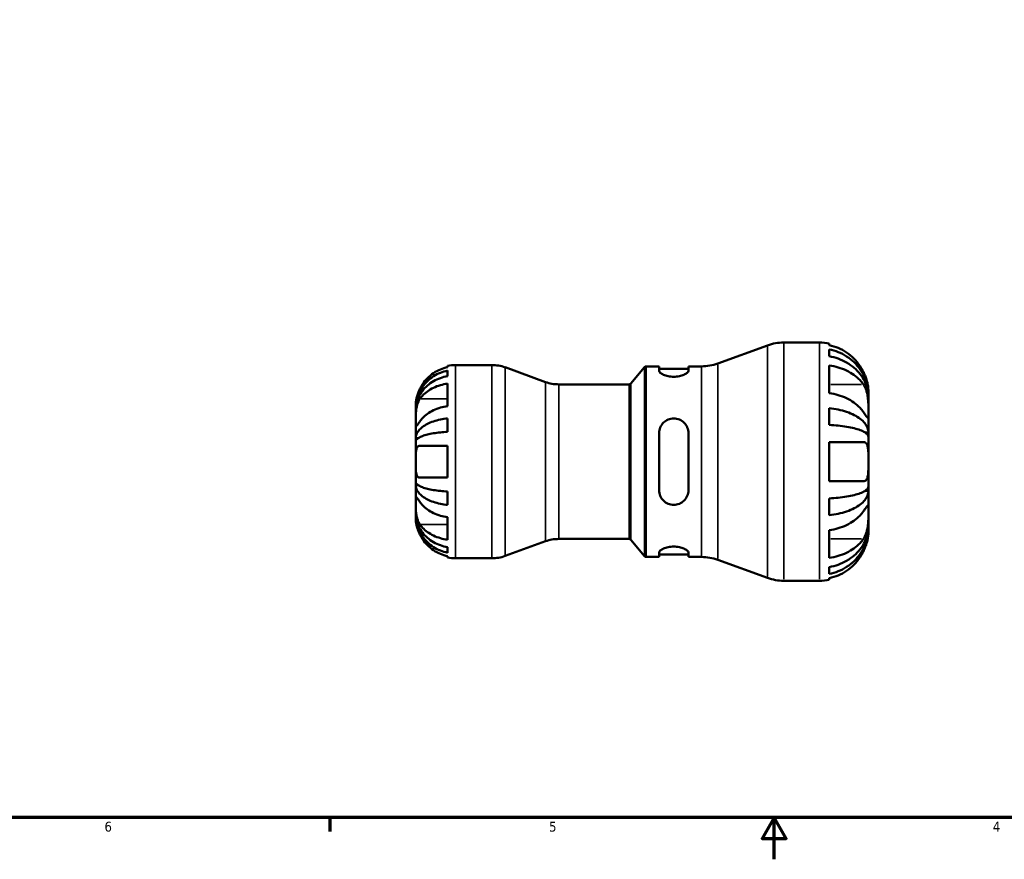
# Model space of a CAD drawing. Header units: inches. Extents: x 0.1 to 38.3, y -4.1 to 21.5.
# Tile 3 of 10: x 9.8 to 19.2, y 0.6 to 8.6. Entities that reach past the tile are written whole.
import ezdxf

# ---------------------------------------------------------------- set-up
doc = ezdxf.new("R2010")
doc.units = ezdxf.units.IN
doc.header["$MEASUREMENT"] = 0
for name, color, linetype, lineweight in [('Border (ANSI)', 7, 'Continuous', 70), ('Visible (ANSI)', 7, 'Continuous', 50), ('Visible Narrow (ANSI)', 7, 'Continuous', 35)]:
    doc.layers.add(name, color=color, linetype=linetype, lineweight=lineweight)
doc.styles.add('Note Text (ANSI)', font='tahoma.ttf')

# ---------------------------------------------------------------- blocks, each defined once
blk = doc.blocks.new('Borders Default Border')
at = {"layer": 'Border (ANSI)'}
blk.add_line((12.75, 1), (12.75, 0.8655), dxfattribs=at)
at = {"layer": 'Border (ANSI)', "flags": 128}
for points in [[(0.5, 1), (0.5, 21), (33.5, 21), (33.5, 1), (0.5, 1)], [(17, 0.6), (17, 1), (16.8845, 0.8), (17.1155, 0.8), (17, 1)]]:
    blk.add_lwpolyline(points, dxfattribs=at)
at = {"layer": 'Border (ANSI)', "color": 5, "true_color": 0x0000ff, "char_height": 0.0945, "attachment_point": 7, "style": 'Note Text (ANSI)'}
for s, insert in [('6', (10.5948, 0.8635)), ('5', (14.8473, 0.8635)), ('4', (19.092, 0.8655))]:
    blk.add_mtext(s, dxfattribs=dict(at, insert=insert))

msp = doc.modelspace()

# ---------------------------------------------------------------- linework, layer by layer
at = {"layer": 'Visible (ANSI)'}
for p, q in [((16.4607, 5.3448), (16.936, 5.5178)), ((17.092, 5.5453), (17.434, 5.5453)), ((17.5276, 5.5359), (17.5276, 5.5203)), ((17.5276, 5.4798), (17.5276, 5.4137)), ((13.8769, 5.3099), (13.8769, 5.3226)), ((13.8769, 5.2237), (13.8769, 5.277)), ((13.9532, 5.3303), (14.3005, 5.3303)), ((14.8127, 5.1676), (14.4271, 5.308)), ((15.6279, 5.1523), (15.7604, 5.3103)), ((15.7755, 5.3173), (15.9001, 5.3173)), ((15.9001, 5.3173), (15.9001, 5.2753)), ((15.9001, 5.2945), (16.1801, 5.2945)), ((16.1801, 5.3173), (16.3047, 5.3173)), ((16.1801, 5.2753), (16.1801, 5.3173)), ((17.5276, 5.3261), (17.5276, 5.0613)), ((13.8769, 4.9371), (13.8769, 5.1527)), ((14.9393, 5.1453), (15.6128, 5.1453)), ((17.902, 5.0344), (17.9015, 5.0344)), ((17.902, 5.0344), (17.902, 5.0774)), ((17.902, 5.0173), (17.902, 5.0344)), ((17.902, 4.8805), (17.902, 5.0173)), ((13.572, 4.9141), (13.572, 4.9491)), ((13.572, 4.9008), (13.572, 4.9141)), ((13.572, 4.9141), (13.5723, 4.9141)), ((13.572, 4.7898), (13.572, 4.9008)), ((17.5276, 4.9165), (17.5276, 4.7568)), ((13.8769, 4.6911), (13.8769, 4.8196)), ((17.902, 4.6831), (17.902, 4.8805)), ((13.572, 4.6294), (13.572, 4.7898)), ((13.572, 4.5972), (13.572, 4.6294)), ((13.572, 4.6294), (13.594, 4.6294)), ((15.9001, 4.6789), (15.9001, 4.1317)), ((16.1801, 4.1317), (16.1801, 4.6789)), ((17.902, 4.6831), (17.8721, 4.6831)), ((17.902, 4.6417), (17.902, 4.6831)), ((17.902, 4.4053), (17.902, 4.6417)), ((13.572, 4.4053), (13.572, 4.5972)), ((13.6115, 4.5578), (13.8769, 4.5578)), ((13.8769, 4.2528), (13.8769, 4.5578)), ((17.5276, 4.5925), (17.5276, 4.2181)), ((17.5276, 4.5925), (17.8535, 4.5925)), ((13.572, 4.2134), (13.572, 4.4053)), ((17.902, 4.169), (17.902, 4.4053)), ((13.8769, 4.2528), (13.6115, 4.2528)), ((13.572, 4.1812), (13.572, 4.2134)), ((13.572, 4.0208), (13.572, 4.1812)), ((13.572, 4.1812), (13.594, 4.1812)), ((17.8535, 4.2181), (17.5276, 4.2181)), ((17.902, 4.1276), (17.902, 4.169)), ((13.8769, 3.991), (13.8769, 4.1196)), ((17.5276, 4.0538), (17.5276, 3.8941)), ((17.902, 4.1276), (17.8721, 4.1276)), ((17.902, 3.9301), (17.902, 4.1276)), ((13.572, 3.9098), (13.572, 4.0208)), ((13.572, 3.8965), (13.572, 3.9098)), ((13.572, 3.8615), (13.572, 3.8965)), ((13.572, 3.8965), (13.5723, 3.8965)), ((13.8769, 3.6579), (13.8769, 3.8735)), ((17.902, 3.7933), (17.902, 3.9301)), ((17.902, 3.7762), (17.9015, 3.7762)), ((17.902, 3.7762), (17.902, 3.7933)), ((17.902, 3.7333), (17.902, 3.7762)), ((17.5276, 3.7493), (17.5276, 3.4846)), ((13.8769, 3.5337), (13.8769, 3.5869)), ((14.8127, 3.643), (14.4271, 3.5026)), ((14.9393, 3.6653), (15.6128, 3.6653)), ((15.6279, 3.6583), (15.7604, 3.5003)), ((13.8769, 3.488), (13.8769, 3.5008)), ((15.7755, 3.4933), (15.9001, 3.4933)), ((15.9001, 3.5353), (15.9001, 3.4933)), ((15.9001, 3.5161), (16.1801, 3.5161)), ((16.1801, 3.4933), (16.1801, 3.5353)), ((16.1801, 3.4933), (16.3047, 3.4933)), ((13.9532, 3.4803), (14.3005, 3.4803)), ((16.4607, 3.4658), (16.936, 3.2928)), ((17.5276, 3.397), (17.5276, 3.3308)), ((17.092, 3.2653), (17.434, 3.2653)), ((17.5276, 3.2904), (17.5276, 3.2748))]:
    msp.add_line(p, q, dxfattribs=at)
for centre, radius, start, end in [((17.092, 5.0893), 0.456, 90, 110), ((17.434, 5.0774), 0.468, 78.46304, 90), ((13.9532, 4.9491), 0.3812, 90, 101.53696), ((14.3005, 4.9603), 0.37, 70, 90), ((15.7755, 5.2976), 0.0197, 90, 140), ((16.3047, 5.7733), 0.456, 270, 290), ((14.9393, 5.5153), 0.37, 250, 270), ((15.6128, 5.165), 0.0197, 270, 320), ((14.9393, 3.2953), 0.37, 90, 110), ((15.6128, 3.6456), 0.0197, 40, 90), ((13.9532, 3.8615), 0.3812, 258.46304, 270), ((14.3005, 3.8503), 0.37, 270, 290), ((15.7755, 3.513), 0.0197, 220, 270), ((16.3047, 3.0373), 0.456, 70, 90), ((17.092, 3.7213), 0.456, 250, 270), ((17.434, 3.7333), 0.468, 270, 281.53696)]:
    msp.add_arc(centre, radius, start, end, dxfattribs=at)
for points, knots in [([(17.8535, 5.2645), (17.8445, 5.2832), (17.8339, 5.302), (17.8044, 5.3466), (17.784, 5.3714), (17.743, 5.4127), (17.7188, 5.4331), (17.6665, 5.4683), (17.6385, 5.4831), (17.5862, 5.5049), (17.5573, 5.5141), (17.5276, 5.5203)], [6.101302, 6.101302, 6.101302, 6.101302, 6.251721, 6.251721, 6.474905, 6.474905, 6.695057, 6.695057, 6.915208, 6.915208, 7.12695, 7.12695, 7.12695, 7.12695]), ([(17.5276, 5.4798), (17.5576, 5.4739), (17.5869, 5.4649), (17.6396, 5.4438), (17.6676, 5.4296), (17.72, 5.3956), (17.7443, 5.376), (17.7851, 5.3364), (17.8054, 5.3128), (17.8405, 5.262), (17.8552, 5.2347), (17.8773, 5.1829), (17.8868, 5.1534), (17.8991, 5.0933), (17.902, 5.0626), (17.902, 5.0344)], [0.225496, 0.225496, 0.225496, 0.225496, 0.439668, 0.439668, 0.659722, 0.659722, 0.879775, 0.879775, 1.100259, 1.100259, 1.320743, 1.320743, 1.542083, 1.542083, 1.763423, 1.763423, 1.763423, 1.763423]), ([(17.902, 5.0173), (17.902, 5.0423), (17.8991, 5.0697), (17.8868, 5.1232), (17.8773, 5.1494), (17.8552, 5.1956), (17.8405, 5.2198), (17.8054, 5.265), (17.7851, 5.286), (17.7443, 5.3213), (17.72, 5.3388), (17.6676, 5.3689), (17.6396, 5.3816), (17.5869, 5.4004), (17.5576, 5.4084), (17.5276, 5.4137)], [5.310916, 5.310916, 5.310916, 5.310916, 5.532256, 5.532256, 5.753596, 5.753596, 5.97408, 5.97408, 6.194564, 6.194564, 6.414617, 6.414617, 6.634671, 6.634671, 6.848843, 6.848843, 6.848843, 6.848843]), ([(13.572, 4.9141), (13.572, 4.937), (13.5743, 4.9621), (13.5843, 5.0111), (13.592, 5.0351), (13.6101, 5.0773), (13.6221, 5.0995), (13.6506, 5.1409), (13.6671, 5.1601), (13.7004, 5.1924), (13.7202, 5.2084), (13.7628, 5.236), (13.7857, 5.2476), (13.8286, 5.2648), (13.8525, 5.2721), (13.8769, 5.277)], [4.327272, 4.327272, 4.327272, 4.327272, 4.507604, 4.507604, 4.687936, 4.687936, 4.867553, 4.867553, 5.04717, 5.04717, 5.226428, 5.226428, 5.405687, 5.405687, 5.580147, 5.580147, 5.580147, 5.580147]), ([(13.8769, 5.3099), (13.8528, 5.3048), (13.8292, 5.2974), (13.7866, 5.2796), (13.7637, 5.2675), (13.7212, 5.2389), (13.7014, 5.2222), (13.6681, 5.1886), (13.6514, 5.1684), (13.6274, 5.1321), (13.6188, 5.1168), (13.6115, 5.1016)], [0.183706, 0.183706, 0.183706, 0.183706, 0.3561695, 0.3561695, 0.5355059, 0.5355059, 0.7148422, 0.7148422, 0.8966743, 0.8966743, 1.0190411, 1.0190411, 1.0190411, 1.0190411]), ([(16.1801, 5.2753), (16.1801, 5.2696), (16.1764, 5.263), (16.1617, 5.2495), (16.1506, 5.2427), (16.1256, 5.2318), (16.1103, 5.2268), (16.0763, 5.22), (16.0577, 5.2181), (16.0225, 5.2181), (16.0038, 5.22), (15.9699, 5.2268), (15.9546, 5.2318), (15.9296, 5.2427), (15.9185, 5.2495), (15.9038, 5.263), (15.9001, 5.2696), (15.9001, 5.2753)], [0.543943, 0.543943, 0.543943, 0.543943, 0.68794, 0.68794, 0.831937, 0.831937, 0.966249, 0.966249, 1.100562, 1.100562, 1.234874, 1.234874, 1.369187, 1.369187, 1.513184, 1.513184, 1.65718, 1.65718, 1.65718, 1.65718]), ([(17.5276, 5.3261), (17.5573, 5.3217), (17.5862, 5.3152), (17.6385, 5.2998), (17.6665, 5.2893), (17.7188, 5.2644), (17.743, 5.25), (17.784, 5.2208), (17.8044, 5.2033), (17.8339, 5.1717), (17.8445, 5.1584), (17.8535, 5.1452)], [0.225513, 0.225513, 0.225513, 0.225513, 0.437254, 0.437254, 0.657406, 0.657406, 0.877558, 0.877558, 1.100742, 1.100742, 1.251161, 1.251161, 1.251161, 1.251161]), ([(13.8769, 5.2237), (13.8525, 5.2194), (13.8286, 5.2129), (13.7857, 5.1976), (13.7628, 5.1873), (13.7202, 5.1627), (13.7004, 5.1485), (13.6671, 5.1197), (13.6506, 5.1026), (13.6221, 5.0658), (13.6101, 5.046), (13.592, 5.0084), (13.5843, 4.9871), (13.5743, 4.9435), (13.572, 4.9212), (13.572, 4.9008)], [0.183692, 0.183692, 0.183692, 0.183692, 0.358153, 0.358153, 0.537411, 0.537411, 0.71667, 0.71667, 0.896287, 0.896287, 1.075904, 1.075904, 1.256236, 1.256236, 1.436568, 1.436568, 1.436568, 1.436568]), ([(17.902, 5.0774), (17.902, 5.0774), (17.902, 5.0811), (17.9015, 5.0952), (17.9009, 5.105), (17.8978, 5.1295), (17.8954, 5.1437), (17.889, 5.1703), (17.8858, 5.1818), (17.8784, 5.2051), (17.8741, 5.2168), (17.8646, 5.2406), (17.8593, 5.2527), (17.8535, 5.2645)], [-3.2827869, -3.2827869, -3.2827869, -3.2827869, -3.118789, -3.118789, -2.9641468, -2.9641468, -2.8157213, -2.8157213, -2.7136636, -2.7136636, -2.6150426, -2.6150426, -2.5140874, -2.5140874, -2.5140874, -2.5140874]), ([(13.6115, 5.1016), (13.6048, 5.0879), (13.5989, 5.074), (13.5891, 5.0473), (13.5852, 5.0347), (13.579, 5.0109), (13.5768, 4.9999), (13.5734, 4.9778), (13.5726, 4.9679), (13.5719, 4.9531), (13.572, 4.9491), (13.572, 4.9491)], [-0.6260668, -0.6260668, -0.6260668, -0.6260668, -0.5100975, -0.5100975, -0.4016704, -0.4016704, -0.2928101, -0.2928101, -0.1536173, -0.1536173, 0, 0, 0, 0]), ([(13.6115, 5.0055), (13.6186, 5.0159), (13.627, 5.0265), (13.6505, 5.0519), (13.667, 5.0661), (13.7002, 5.09), (13.72, 5.1019), (13.7627, 5.1224), (13.7856, 5.131), (13.8286, 5.1438), (13.8525, 5.1492), (13.8769, 5.1527)], [4.9847226, 4.9847226, 4.9847226, 4.9847226, 5.1038236, 5.1038236, 5.284592, 5.284592, 5.4650259, 5.4650259, 5.6454599, 5.6454599, 5.8200306, 5.8200306, 5.8200306, 5.8200306]), ([(17.8535, 5.1452), (17.8578, 5.139), (17.8619, 5.1322), (17.8707, 5.1152), (17.8752, 5.1048), (17.883, 5.0829), (17.8863, 5.0715), (17.8929, 5.0436), (17.8956, 5.027), (17.9001, 4.9867), (17.9012, 4.9634), (17.9021, 4.9187), (17.902, 4.898), (17.902, 4.8805)], [-0.7671113, -0.7671113, -0.7671113, -0.7671113, -0.692013, -0.692013, -0.5932197, -0.5932197, -0.4975863, -0.4975863, -0.3685593, -0.3685593, -0.1882258, -0.1882258, 0, 0, 0, 0]), ([(13.572, 4.7898), (13.572, 4.7969), (13.5719, 4.8046), (13.572, 4.8217), (13.5721, 4.8312), (13.5726, 4.8561), (13.5733, 4.872), (13.5763, 4.9027), (13.5784, 4.9173), (13.5836, 4.9413), (13.5862, 4.9509), (13.5924, 4.969), (13.5959, 4.9774), (13.6033, 4.9926), (13.6073, 4.9993), (13.6115, 5.0055)], [0, 0, 0, 0, 0.075856, 0.075856, 0.1572067, 0.1572067, 0.2807434, 0.2807434, 0.3931722, 0.3931722, 0.4727271, 0.4727271, 0.5516675, 0.5516675, 0.6253219, 0.6253219, 0.6253219, 0.6253219]), ([(17.8535, 4.8805), (17.8445, 4.8937), (17.8339, 4.907), (17.8044, 4.9386), (17.784, 4.9561), (17.743, 4.9853), (17.7188, 4.9997), (17.6665, 5.0246), (17.6385, 5.0351), (17.5862, 5.0505), (17.5573, 5.057), (17.5276, 5.0613)], [6.101302, 6.101302, 6.101302, 6.101302, 6.251721, 6.251721, 6.474905, 6.474905, 6.695057, 6.695057, 6.915208, 6.915208, 7.12695, 7.12695, 7.12695, 7.12695]), ([(13.8769, 4.9371), (13.8528, 4.9336), (13.8292, 4.9283), (13.7866, 4.9157), (13.7637, 4.9072), (13.7212, 4.8869), (13.7014, 4.8751), (13.6681, 4.8513), (13.6514, 4.8371), (13.6274, 4.8114), (13.6188, 4.8006), (13.6115, 4.7898)], [0.183706, 0.183706, 0.183706, 0.183706, 0.3561695, 0.3561695, 0.5355059, 0.5355059, 0.7148422, 0.7148422, 0.8966743, 0.8966743, 1.0190411, 1.0190411, 1.0190411, 1.0190411]), ([(17.5276, 4.9165), (17.5576, 4.9134), (17.5869, 4.9087), (17.6396, 4.8977), (17.6676, 4.8902), (17.72, 4.8724), (17.7443, 4.8621), (17.7851, 4.8413), (17.8054, 4.829), (17.8405, 4.8023), (17.8552, 4.7881), (17.8773, 4.7609), (17.8868, 4.7454), (17.8991, 4.7139), (17.902, 4.6978), (17.902, 4.6831)], [0.225496, 0.225496, 0.225496, 0.225496, 0.439668, 0.439668, 0.659722, 0.659722, 0.879775, 0.879775, 1.100259, 1.100259, 1.320743, 1.320743, 1.542083, 1.542083, 1.763423, 1.763423, 1.763423, 1.763423]), ([(13.572, 4.6294), (13.572, 4.6414), (13.5743, 4.6545), (13.5843, 4.6802), (13.592, 4.6927), (13.61, 4.7149), (13.622, 4.7265), (13.6505, 4.7482), (13.667, 4.7583), (13.7002, 4.7752), (13.72, 4.7836), (13.7627, 4.7981), (13.7856, 4.8042), (13.8285, 4.8132), (13.8524, 4.8171), (13.8769, 4.8196)], [4.327274, 4.327274, 4.327274, 4.327274, 4.507451, 4.507451, 4.687628, 4.687628, 4.867091, 4.867091, 5.046554, 5.046554, 5.225967, 5.225967, 5.40538, 5.40538, 5.580143, 5.580143, 5.580143, 5.580143]), ([(15.9001, 4.6789), (15.9001, 4.6969), (15.9038, 4.716), (15.9185, 4.7509), (15.9296, 4.7668), (15.9546, 4.7911), (15.9699, 4.8014), (16.0038, 4.8154), (16.0225, 4.8189), (16.0401, 4.8189), (16.0581, 4.8189), (16.077, 4.8152), (16.1115, 4.8008), (16.127, 4.79), (16.1516, 4.7654), (16.1623, 4.7497), (16.1766, 4.7153), (16.1801, 4.6966), (16.1801, 4.6789)], [-0.556619, -0.556619, -0.556619, -0.556619, -0.412622, -0.412622, -0.268625, -0.268625, -0.134313, -0.134313, 0, 0, 0, 0.137021, 0.137021, 0.274041, 0.274041, 0.415344, 0.415344, 0.556646, 0.556646, 0.556646, 0.556646]), ([(17.902, 4.8805), (17.902, 4.8719), (17.902, 4.8641), (17.9019, 4.85), (17.9018, 4.8439), (17.9012, 4.8317), (17.9003, 4.8273), (17.8967, 4.8249), (17.8941, 4.8264), (17.8876, 4.8331), (17.8844, 4.8371), (17.8769, 4.8471), (17.8726, 4.853), (17.8634, 4.8661), (17.8586, 4.873), (17.8535, 4.8805)], [0, 0, 0, 0, 0.0931154, 0.0931154, 0.1929436, 0.1929436, 0.3446781, 0.3446781, 0.4829672, 0.4829672, 0.5807387, 0.5807387, 0.6776678, 0.6776678, 0.7676041, 0.7676041, 0.7676041, 0.7676041]), ([(13.6115, 4.7898), (13.6079, 4.7847), (13.6046, 4.7799), (13.5974, 4.7695), (13.5937, 4.7644), (13.5874, 4.7559), (13.5847, 4.7525), (13.5794, 4.7466), (13.5772, 4.745), (13.5734, 4.7455), (13.5726, 4.7494), (13.5719, 4.7644), (13.572, 4.7756), (13.572, 4.7898)], [-0.6249253, -0.6249253, -0.6249253, -0.6249253, -0.5633759, -0.5633759, -0.4829032, -0.4829032, -0.4050798, -0.4050798, -0.3001768, -0.3001768, -0.1533256, -0.1533256, 0, 0, 0, 0]), ([(17.902, 4.6417), (17.902, 4.6489), (17.8991, 4.6569), (17.8868, 4.6724), (17.8773, 4.68), (17.8552, 4.6935), (17.8405, 4.7005), (17.8054, 4.7136), (17.7851, 4.7197), (17.7443, 4.73), (17.72, 4.7351), (17.6676, 4.7438), (17.6396, 4.7475), (17.5869, 4.753), (17.5576, 4.7553), (17.5276, 4.7568)], [5.310918, 5.310918, 5.310918, 5.310918, 5.532258, 5.532258, 5.753598, 5.753598, 5.974082, 5.974082, 6.194566, 6.194566, 6.414619, 6.414619, 6.634673, 6.634673, 6.848845, 6.848845, 6.848845, 6.848845]), ([(13.8769, 4.6911), (13.8525, 4.6898), (13.8286, 4.6879), (13.7857, 4.6835), (13.7628, 4.6805), (13.7202, 4.6733), (13.7004, 4.6692), (13.6671, 4.6609), (13.6506, 4.6559), (13.6221, 4.6452), (13.6101, 4.6394), (13.592, 4.6285), (13.5843, 4.6223), (13.5743, 4.6096), (13.572, 4.6032), (13.572, 4.5972)], [0.183692, 0.183692, 0.183692, 0.183692, 0.358153, 0.358153, 0.537411, 0.537411, 0.71667, 0.71667, 0.896287, 0.896287, 1.075904, 1.075904, 1.256236, 1.256236, 1.436568, 1.436568, 1.436568, 1.436568]), ([(13.572, 4.4053), (13.572, 4.4227), (13.5719, 4.44), (13.5723, 4.4719), (13.5728, 4.4864), (13.5753, 4.5118), (13.5773, 4.5226), (13.5824, 4.5373), (13.585, 4.5423), (13.5911, 4.5502), (13.5945, 4.553), (13.6024, 4.5569), (13.6067, 4.5578), (13.6115, 4.5578)], [-2.6740408, -2.6740408, -2.6740408, -2.6740408, -2.541544, -2.541544, -2.4155278, -2.4155278, -2.2944617, -2.2944617, -2.2112589, -2.2112589, -2.130884, -2.130884, -2.0478189, -2.0478189, -2.0478189, -2.0478189]), ([(17.8535, 4.5925), (17.8575, 4.5925), (17.8613, 4.592), (17.8701, 4.5892), (17.8748, 4.5863), (17.8829, 4.578), (17.8863, 4.5728), (17.8929, 4.5581), (17.8956, 4.5479), (17.9001, 4.519), (17.9012, 4.4991), (17.9021, 4.4545), (17.902, 4.43), (17.902, 4.4053)], [-0.7665415, -0.7665415, -0.7665415, -0.7665415, -0.6972506, -0.6972506, -0.5946054, -0.5946054, -0.4971761, -0.4971761, -0.3687779, -0.3687779, -0.1882141, -0.1882141, 0, 0, 0, 0]), ([(13.6115, 4.2528), (13.6082, 4.2528), (13.6051, 4.2533), (13.5979, 4.2555), (13.5941, 4.2579), (13.5875, 4.2647), (13.5847, 4.2689), (13.5794, 4.2809), (13.5772, 4.2892), (13.5734, 4.3127), (13.5726, 4.3289), (13.5719, 4.3653), (13.572, 4.3852), (13.572, 4.4053)], [-0.624435, -0.624435, -0.624435, -0.624435, -0.5678583, -0.5678583, -0.4840927, -0.4840927, -0.4047363, -0.4047363, -0.3003651, -0.3003651, -0.1533155, -0.1533155, 0, 0, 0, 0]), ([(17.902, 4.4053), (17.902, 4.3838), (17.902, 4.3624), (17.9015, 4.3231), (17.9009, 4.3053), (17.8978, 4.2742), (17.8954, 4.2611), (17.889, 4.243), (17.8858, 4.2369), (17.8784, 4.2274), (17.8741, 4.2239), (17.8646, 4.2193), (17.8593, 4.2181), (17.8535, 4.2181)], [-3.2827869, -3.2827869, -3.2827869, -3.2827869, -3.118789, -3.118789, -2.9641468, -2.9641468, -2.8157213, -2.8157213, -2.7136636, -2.7136636, -2.6150426, -2.6150426, -2.5140874, -2.5140874, -2.5140874, -2.5140874]), ([(13.572, 4.2134), (13.572, 4.2075), (13.5743, 4.201), (13.5843, 4.1883), (13.592, 4.1821), (13.61, 4.1712), (13.622, 4.1655), (13.6505, 4.1548), (13.667, 4.1498), (13.7002, 4.1415), (13.72, 4.1373), (13.7627, 4.1302), (13.7856, 4.1272), (13.8285, 4.1227), (13.8524, 4.1208), (13.8769, 4.1196)], [4.327274, 4.327274, 4.327274, 4.327274, 4.507451, 4.507451, 4.687628, 4.687628, 4.867091, 4.867091, 5.046554, 5.046554, 5.225967, 5.225967, 5.40538, 5.40538, 5.580143, 5.580143, 5.580143, 5.580143]), ([(13.8769, 3.991), (13.8525, 3.9936), (13.8286, 3.9974), (13.7857, 4.0064), (13.7628, 4.0125), (13.7202, 4.027), (13.7004, 4.0354), (13.6671, 4.0523), (13.6506, 4.0624), (13.6221, 4.0841), (13.6101, 4.0957), (13.592, 4.1178), (13.5843, 4.1304), (13.5743, 4.1561), (13.572, 4.1692), (13.572, 4.1812)], [0.183692, 0.183692, 0.183692, 0.183692, 0.358153, 0.358153, 0.537411, 0.537411, 0.71667, 0.71667, 0.896287, 0.896287, 1.075904, 1.075904, 1.256236, 1.256236, 1.436568, 1.436568, 1.436568, 1.436568]), ([(17.5276, 4.0538), (17.5576, 4.0553), (17.5869, 4.0576), (17.6396, 4.0631), (17.6676, 4.0668), (17.72, 4.0756), (17.7443, 4.0806), (17.7851, 4.0909), (17.8054, 4.097), (17.8405, 4.1101), (17.8552, 4.1172), (17.8773, 4.1306), (17.8868, 4.1382), (17.8991, 4.1538), (17.902, 4.1617), (17.902, 4.169)], [0.225496, 0.225496, 0.225496, 0.225496, 0.439668, 0.439668, 0.659722, 0.659722, 0.879775, 0.879775, 1.100259, 1.100259, 1.320743, 1.320743, 1.542083, 1.542083, 1.763423, 1.763423, 1.763423, 1.763423]), ([(13.572, 4.0208), (13.572, 4.0278), (13.5719, 4.0342), (13.572, 4.0456), (13.5721, 4.0506), (13.5726, 4.0606), (13.5733, 4.0641), (13.5763, 4.0661), (13.5784, 4.0649), (13.5836, 4.0594), (13.5862, 4.0562), (13.5924, 4.0481), (13.5959, 4.0433), (13.6033, 4.0326), (13.6073, 4.0269), (13.6115, 4.0208)], [0, 0, 0, 0, 0.075856, 0.075856, 0.1572067, 0.1572067, 0.2807434, 0.2807434, 0.3931722, 0.3931722, 0.4727271, 0.4727271, 0.5516675, 0.5516675, 0.6253219, 0.6253219, 0.6253219, 0.6253219]), ([(16.1801, 4.1317), (16.1801, 4.1137), (16.1764, 4.0946), (16.1617, 4.0597), (16.1506, 4.0439), (16.1256, 4.0196), (16.1103, 4.0092), (16.0763, 3.9952), (16.0577, 3.9917), (16.0221, 3.9917), (16.0031, 3.9954), (15.9687, 4.0098), (15.9532, 4.0206), (15.9286, 4.0452), (15.9179, 4.0609), (15.9036, 4.0953), (15.9001, 4.114), (15.9001, 4.1317)], [0.543943, 0.543943, 0.543943, 0.543943, 0.68794, 0.68794, 0.831937, 0.831937, 0.966249, 0.966249, 1.100562, 1.100562, 1.237582, 1.237582, 1.374603, 1.374603, 1.515905, 1.515905, 1.657208, 1.657208, 1.657208, 1.657208]), ([(17.902, 4.1276), (17.902, 4.1128), (17.8991, 4.0967), (17.8868, 4.0652), (17.8773, 4.0498), (17.8552, 4.0226), (17.8405, 4.0083), (17.8054, 3.9817), (17.7851, 3.9693), (17.7443, 3.9485), (17.72, 3.9382), (17.6676, 3.9204), (17.6396, 3.913), (17.5869, 3.9019), (17.5576, 3.8972), (17.5276, 3.8941)], [5.310918, 5.310918, 5.310918, 5.310918, 5.532258, 5.532258, 5.753598, 5.753598, 5.974082, 5.974082, 6.194566, 6.194566, 6.414619, 6.414619, 6.634673, 6.634673, 6.848845, 6.848845, 6.848845, 6.848845]), ([(13.6115, 3.8052), (13.6079, 3.8103), (13.6046, 3.8159), (13.5974, 3.8297), (13.5937, 3.8382), (13.5874, 3.8561), (13.5847, 3.8653), (13.5794, 3.888), (13.5772, 3.9015), (13.5734, 3.9343), (13.5726, 3.9533), (13.5719, 3.9897), (13.572, 4.0066), (13.572, 4.0208)], [-0.6249253, -0.6249253, -0.6249253, -0.6249253, -0.5633759, -0.5633759, -0.4829032, -0.4829032, -0.4050798, -0.4050798, -0.3001768, -0.3001768, -0.1533256, -0.1533256, 0, 0, 0, 0]), ([(13.6115, 4.0208), (13.6188, 4.0101), (13.6274, 3.9992), (13.6514, 3.9736), (13.6681, 3.9593), (13.7014, 3.9355), (13.7212, 3.9237), (13.7637, 3.9035), (13.7866, 3.8949), (13.8292, 3.8824), (13.8528, 3.8771), (13.8769, 3.8735)], [4.9847367, 4.9847367, 4.9847367, 4.9847367, 5.1071035, 5.1071035, 5.2889356, 5.2889356, 5.468272, 5.468272, 5.6476083, 5.6476083, 5.8200718, 5.8200718, 5.8200718, 5.8200718]), ([(17.8535, 3.9301), (17.8578, 3.9364), (17.8619, 3.9423), (17.8707, 3.9549), (17.8752, 3.9613), (17.883, 3.9718), (17.8863, 3.9759), (17.8929, 3.9831), (17.8956, 3.9852), (17.9001, 3.9846), (17.9012, 3.9798), (17.9021, 3.9614), (17.902, 3.9476), (17.902, 3.9301)], [-0.7671113, -0.7671113, -0.7671113, -0.7671113, -0.692013, -0.692013, -0.5932197, -0.5932197, -0.4975863, -0.4975863, -0.3685593, -0.3685593, -0.1882258, -0.1882258, 0, 0, 0, 0]), ([(13.572, 3.8615), (13.572, 3.8615), (13.5719, 3.8585), (13.5723, 3.8472), (13.5728, 3.8392), (13.5753, 3.8193), (13.5773, 3.8078), (13.5824, 3.7861), (13.585, 3.7767), (13.5911, 3.7578), (13.5945, 3.7482), (13.6024, 3.7287), (13.6067, 3.7188), (13.6115, 3.709)], [-2.6740408, -2.6740408, -2.6740408, -2.6740408, -2.541544, -2.541544, -2.4155278, -2.4155278, -2.2944617, -2.2944617, -2.2112589, -2.2112589, -2.130884, -2.130884, -2.0478189, -2.0478189, -2.0478189, -2.0478189]), ([(13.572, 3.9098), (13.572, 3.8894), (13.5743, 3.8672), (13.5843, 3.8235), (13.592, 3.8022), (13.6101, 3.7646), (13.6221, 3.7448), (13.6506, 3.708), (13.6671, 3.6909), (13.7004, 3.6622), (13.7202, 3.6479), (13.7628, 3.6233), (13.7857, 3.613), (13.8286, 3.5977), (13.8525, 3.5912), (13.8769, 3.5869)], [4.327274, 4.327274, 4.327274, 4.327274, 4.507606, 4.507606, 4.687938, 4.687938, 4.867555, 4.867555, 5.047172, 5.047172, 5.22643, 5.22643, 5.405689, 5.405689, 5.580149, 5.580149, 5.580149, 5.580149]), ([(13.8769, 3.5337), (13.8525, 3.5385), (13.8286, 3.5458), (13.7857, 3.563), (13.7628, 3.5746), (13.7202, 3.6022), (13.7004, 3.6182), (13.6671, 3.6505), (13.6506, 3.6697), (13.6221, 3.7111), (13.6101, 3.7333), (13.592, 3.7756), (13.5843, 3.7996), (13.5743, 3.8486), (13.572, 3.8736), (13.572, 3.8965)], [0.183692, 0.183692, 0.183692, 0.183692, 0.358153, 0.358153, 0.537411, 0.537411, 0.71667, 0.71667, 0.896287, 0.896287, 1.075904, 1.075904, 1.256236, 1.256236, 1.436568, 1.436568, 1.436568, 1.436568]), ([(17.5276, 3.7493), (17.5573, 3.7536), (17.5862, 3.7601), (17.6385, 3.7756), (17.6665, 3.786), (17.7188, 3.8109), (17.743, 3.8253), (17.784, 3.8546), (17.8044, 3.8721), (17.8339, 3.9036), (17.8445, 3.9169), (17.8535, 3.9301)], [0.225513, 0.225513, 0.225513, 0.225513, 0.437254, 0.437254, 0.657406, 0.657406, 0.877558, 0.877558, 1.100742, 1.100742, 1.251161, 1.251161, 1.251161, 1.251161]), ([(17.902, 3.9301), (17.902, 3.9215), (17.902, 3.912), (17.9019, 3.891), (17.9018, 3.8793), (17.9012, 3.8487), (17.9003, 3.8292), (17.8967, 3.7915), (17.8941, 3.7736), (17.8876, 3.7441), (17.8844, 3.7323), (17.8769, 3.7101), (17.8726, 3.6997), (17.8634, 3.6811), (17.8586, 3.6729), (17.8535, 3.6654)], [0, 0, 0, 0, 0.0931154, 0.0931154, 0.1929436, 0.1929436, 0.3446781, 0.3446781, 0.4829672, 0.4829672, 0.5807387, 0.5807387, 0.6776678, 0.6776678, 0.7676041, 0.7676041, 0.7676041, 0.7676041]), ([(13.8769, 3.6579), (13.8528, 3.6614), (13.8292, 3.6667), (13.7866, 3.6793), (13.7637, 3.6878), (13.7212, 3.7081), (13.7014, 3.7198), (13.6681, 3.7436), (13.6514, 3.7579), (13.6274, 3.7836), (13.6188, 3.7944), (13.6115, 3.8052)], [0.183706, 0.183706, 0.183706, 0.183706, 0.3561695, 0.3561695, 0.5355059, 0.5355059, 0.7148422, 0.7148422, 0.8966743, 0.8966743, 1.0190411, 1.0190411, 1.0190411, 1.0190411]), ([(17.5276, 3.397), (17.5576, 3.4022), (17.5869, 3.4102), (17.6396, 3.429), (17.6676, 3.4417), (17.72, 3.4719), (17.7443, 3.4894), (17.7851, 3.5246), (17.8054, 3.5456), (17.8405, 3.5908), (17.8552, 3.6151), (17.8773, 3.6612), (17.8868, 3.6874), (17.8991, 3.741), (17.902, 3.7683), (17.902, 3.7933)], [0.225496, 0.225496, 0.225496, 0.225496, 0.439668, 0.439668, 0.659722, 0.659722, 0.879775, 0.879775, 1.100259, 1.100259, 1.320743, 1.320743, 1.542083, 1.542083, 1.763423, 1.763423, 1.763423, 1.763423]), ([(17.902, 3.7762), (17.902, 3.7481), (17.8991, 3.7174), (17.8868, 3.6572), (17.8773, 3.6278), (17.8552, 3.5759), (17.8405, 3.5487), (17.8054, 3.4978), (17.7851, 3.4742), (17.7443, 3.4346), (17.72, 3.415), (17.6676, 3.3811), (17.6396, 3.3668), (17.5869, 3.3457), (17.5576, 3.3368), (17.5276, 3.3308)], [5.310916, 5.310916, 5.310916, 5.310916, 5.532256, 5.532256, 5.753596, 5.753596, 5.97408, 5.97408, 6.194564, 6.194564, 6.414617, 6.414617, 6.634671, 6.634671, 6.848843, 6.848843, 6.848843, 6.848843]), ([(13.6115, 3.709), (13.6188, 3.6939), (13.6274, 3.6786), (13.6514, 3.6422), (13.6681, 3.6221), (13.7014, 3.5884), (13.7212, 3.5718), (13.7637, 3.5431), (13.7866, 3.531), (13.8292, 3.5133), (13.8528, 3.5058), (13.8769, 3.5008)], [4.9848873, 4.9848873, 4.9848873, 4.9848873, 5.1072541, 5.1072541, 5.2890862, 5.2890862, 5.4684225, 5.4684225, 5.6477588, 5.6477588, 5.8202224, 5.8202224, 5.8202224, 5.8202224]), ([(17.8535, 3.5461), (17.8575, 3.5543), (17.8613, 3.5626), (17.8701, 3.5833), (17.8748, 3.5956), (17.8829, 3.6193), (17.8863, 3.6305), (17.8929, 3.6554), (17.8956, 3.6686), (17.9001, 3.6967), (17.9012, 3.7098), (17.9021, 3.7284), (17.902, 3.7333), (17.902, 3.7333)], [-0.7665415, -0.7665415, -0.7665415, -0.7665415, -0.6972506, -0.6972506, -0.5946054, -0.5946054, -0.4971761, -0.4971761, -0.3687779, -0.3687779, -0.1882141, -0.1882141, 0, 0, 0, 0]), ([(15.9001, 3.5353), (15.9001, 3.541), (15.9038, 3.5477), (15.9185, 3.5611), (15.9296, 3.5679), (15.9546, 3.5788), (15.9699, 3.5838), (16.0038, 3.5907), (16.0225, 3.5925), (16.0401, 3.5925), (16.0577, 3.5925), (16.0763, 3.5907), (16.1103, 3.5838), (16.1256, 3.5788), (16.1506, 3.5679), (16.1617, 3.5611), (16.1764, 3.5477), (16.1801, 3.541), (16.1801, 3.5353)], [-0.556619, -0.556619, -0.556619, -0.556619, -0.412622, -0.412622, -0.268625, -0.268625, -0.134313, -0.134313, 0, 0, 0, 0.134313, 0.134313, 0.268625, 0.268625, 0.412622, 0.412622, 0.556619, 0.556619, 0.556619, 0.556619]), ([(17.8535, 3.6654), (17.8445, 3.6522), (17.8339, 3.6389), (17.8044, 3.6074), (17.784, 3.5898), (17.743, 3.5606), (17.7188, 3.5462), (17.6665, 3.5213), (17.6385, 3.5108), (17.5862, 3.4954), (17.5573, 3.4889), (17.5276, 3.4846)], [6.101302, 6.101302, 6.101302, 6.101302, 6.251721, 6.251721, 6.474905, 6.474905, 6.695057, 6.695057, 6.915208, 6.915208, 7.12695, 7.12695, 7.12695, 7.12695]), ([(17.5276, 3.2904), (17.5573, 3.2965), (17.5862, 3.3057), (17.6385, 3.3275), (17.6665, 3.3423), (17.7188, 3.3775), (17.743, 3.3979), (17.784, 3.4392), (17.8044, 3.464), (17.8339, 3.5086), (17.8445, 3.5274), (17.8535, 3.5461)], [0.225513, 0.225513, 0.225513, 0.225513, 0.437254, 0.437254, 0.657406, 0.657406, 0.877558, 0.877558, 1.100742, 1.100742, 1.251161, 1.251161, 1.251161, 1.251161])]:
    msp.add_open_spline(points, degree=3, knots=knots, dxfattribs=at)
at = {"layer": 'Visible Narrow (ANSI)'}
for p, q in [((16.936, 3.3065), (16.936, 5.5041)), ((17.092, 5.5313), (17.092, 3.2794)), ((17.434, 3.2794), (17.434, 5.5313)), ((13.9532, 3.4917), (13.9532, 5.3189)), ((14.3005, 3.4917), (14.3005, 5.3189)), ((14.4271, 5.2969), (14.4271, 3.5137)), ((15.7604, 3.5115), (15.7604, 5.2991)), ((15.7755, 5.3061), (15.7755, 3.5045)), ((16.3047, 3.5045), (16.3047, 5.3061)), ((16.4607, 5.3332), (16.4607, 3.4774)), ((14.8127, 3.6524), (14.8127, 5.1582)), ((14.9393, 5.1362), (14.9393, 3.6744)), ((15.6128, 3.6744), (15.6128, 5.1362)), ((15.6279, 5.1431), (15.6279, 3.6675)), ((17.8372, 5.1452), (17.5439, 5.1452)), ((13.6247, 5.0055), (13.8636, 5.0055)), ((13.6247, 3.8052), (13.8636, 3.8052)), ((17.8372, 3.6654), (17.5439, 3.6654))]:
    msp.add_line(p, q, dxfattribs=at)

# ---------------------------------------------------------------- block references
msp.add_blockref('Borders Default Border', (0, 0))

doc.saveas('drawing.dxf')
